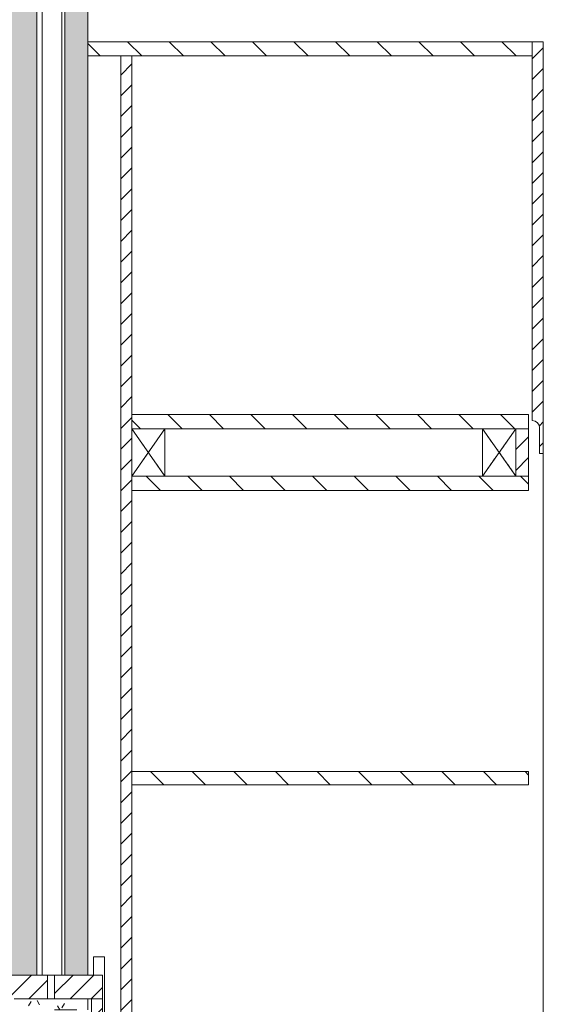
# Model space of a CAD drawing. Header units: millimetres. Extents: x -63106 to -34400, y -9418 to 31718.
# Tile 8 of 10: x -55534 to -54822, y 28936 to 30275. Entities that reach past the tile are written whole.
import ezdxf

# ---------------------------------------------------------------- set-up
doc = ezdxf.new("R2010")
doc.units = ezdxf.units.MM
doc.linetypes.add('Hidden', pattern=[7.14375, 4.7625, -2.38125])
for name, color, linetype, lineweight in [('0-3', 130, 'Continuous', 5), ('A31----', 140, 'Continuous', 5), ('A31-----3', 130, 'Continuous', 9), ('A69-----1', 135, 'Continuous', 5), ('A99----', 1, 'Continuous', 5), ('A99-----1', 1, 'Continuous', 13), ('Detail Items', 1, 'Continuous', 5), ('Detail Items-1', 135, 'Continuous', 5), ('Detail Items-2', 255, 'Continuous', 5), ('Detail Items-5', 1, 'Hidden', 5), ('Detail Items-6', 1, 'Continuous', 13)]:
    doc.layers.add(name, color=color, linetype=linetype, lineweight=lineweight)
pattern_1 = [(45, (-55298.566, 27950), (-14.14214, 14.14214), [])]
pattern_2 = [(135, (-55298.566, 27950), (-28.2843, -28.2843), [])]

# ---------------------------------------------------------------- blocks, each defined once
blk = doc.blocks.new('Rectangular Mullion - 00_maars_horizon-18954026-Pantry Standard C - Section 3')
at = {"layer": 'A31-----3'}
for p, q in [((-61826.9, 31070), (-61819.9, 31070)), ((-61819.9, 31070), (-61819.9, 28975))]:
    blk.add_line(p, q, dxfattribs=at)
blk = doc.blocks.new('HSR-D_ABT_ARCH_Interieur_rvt-2-Pantry Standard C - Section 3')
at = {"layer": 'A31-----3'}
blk.add_blockref('Rectangular Mullion - 00_maars_horizon-18954026-Pantry Standard C - Section 3', (0, 0), dxfattribs=at)
blk = doc.blocks.new('Electrical wall socket - Wall socket_Double WCD-17077541-Pantry Standard C - Section 3')
at = {"layer": 'A69-----1'}
for p, q in [((-61750.2, 28975), (-61750.2, 29000)), ((-61750.2, 29000), (-61735.2, 29000)), ((-61735.2, 29000), (-61735.2, 28850.2))]:
    blk.add_line(p, q, dxfattribs=at)
blk = doc.blocks.new('Rectangular Mullion - 00_maars_horizon_onder_profiel-18360323-Pantry Standard C - Section 3')
at = {"layer": 'A31----'}
for p, q in [((-61822.7, 31095.5), (-61822.7, 31115)), ((-61793.1, 28975), (-61793.1, 31115)), ((-61802.9, 28975), (-61812.7, 28975))]:
    blk.add_line(p, q, dxfattribs=at)
blk = doc.blocks.new('Afstandsklods - Afstandsklods-17591385-Pantry Standard C - Section 3')
at = {"layer": 'Detail Items'}
for p, q in [((-61220.9, 29654), (-61220.9, 29718.4)), ((-61175.9, 29718.4), (-61220.9, 29654)), ((-61220.9, 29718.4), (-61175.9, 29654)), ((-61175.9, 29654), (-61175.9, 29718.4)), ((-61220.9, 29654), (-61175.9, 29654))]:
    blk.add_line(p, q, dxfattribs=at)
at = {"layer": 'Detail Items-5'}
for p, q in [((-61220.9, 29718.4), (-61220.9, 29654)), ((-61175.9, 29654), (-61220.9, 29718.4)), ((-61175.9, 29718.4), (-61220.9, 29654)), ((-61175.9, 29654), (-61175.9, 29718.4)), ((-61220.9, 29654), (-61175.9, 29654))]:
    blk.add_line(p, q, dxfattribs=at)
blk = doc.blocks.new('Afstandsklods - Afstandsklods-V9-Pantry Standard C - Section 3')
at = {"layer": 'Detail Items'}
for p, q in [((-61697.9, 29718.4), (-61652.9, 29718.4)), ((-61697.9, 29654), (-61697.9, 29718.4)), ((-61652.9, 29718.4), (-61697.9, 29654)), ((-61697.9, 29718.4), (-61652.9, 29654)), ((-61652.9, 29654), (-61652.9, 29718.4)), ((-61697.9, 29654), (-61652.9, 29654))]:
    blk.add_line(p, q, dxfattribs=at)
at = {"layer": 'Detail Items-5'}
for p, q in [((-61652.9, 29718.4), (-61697.9, 29718.4)), ((-61697.9, 29718.4), (-61697.9, 29654)), ((-61652.9, 29654), (-61697.9, 29718.4)), ((-61652.9, 29718.4), (-61697.9, 29654)), ((-61652.9, 29654), (-61652.9, 29718.4)), ((-61697.9, 29654), (-61652.9, 29654))]:
    blk.add_line(p, q, dxfattribs=at)
blk = doc.blocks.new('200DK Boards_ Gypsum - D 1x15 mm Fire Resistant Gypsum Board-18312827-Pantry Standard C - Section 3')
at = {"layer": 'Detail Items'}
h = blk.add_hatch(dxfattribs=at)
h.set_pattern_fill('FP_10', color=256, style=0, pattern_type=2)
h.set_pattern_definition([(0, (-61614.977, 27950), (81.28, 20.32), [6.706, -54.254, 6.706, -54.254, -325.12]), (0, (-61614.977, 27950), (81.28, 20.32), [-121.92, 6.706, -115.214, 6.706, -54.254, -142.24]), (0, (-61614.977, 27950), (81.28, 20.32), [-304.8, 6.706, -33.934, 6.706, -94.894]), (120, (-61584.497, 27960.16), (-58.23764, 60.23054), [6.706, -54.254, 6.706, -54.254, -325.12]), (120, (-61584.497, 27960.16), (-58.23764, 60.23054), [-121.92, 6.706, -115.214, 6.706, -54.254, -142.24]), (120, (-61584.497, 27960.16), (-58.23764, 60.23054), [-304.8, 6.706, -33.934, 6.706, -94.894]), (240, (-61574.337, 28000.8), (-23.04236, -80.55054), [6.706, -54.254, 6.706, -54.254, -325.12]), (240, (-61574.337, 28000.8), (-23.04236, -80.55054), [-121.92, 6.706, -115.214, 6.706, -54.254, -142.24]), (240, (-61574.337, 28000.8), (-23.04236, -80.55054), [-304.8, 6.706, -33.934, 6.706, -94.894])])
h.paths.add_polyline_path([(-61819.9, 28928), (-61757.9, 28928), (-61757.9, 28943), (-61857.9, 28943), (-61857.9, 28928), (-61824.1, 28928)])
at = {"layer": 'Detail Items-6'}
for p, q in [((-61757.9, 28943), (-61857.9, 28943)), ((-61757.9, 28928), (-61757.9, 28943)), ((-61802.9, 28928), (-61772.9, 28928))]:
    blk.add_line(p, q, dxfattribs=at)

msp = doc.modelspace()

# ---------------------------------------------------------------- hatches: boundary and pattern name
at = {"layer": 'Detail Items-1'}
h = msp.add_hatch(dxfattribs=at)
h.set_pattern_fill('FP_9', color=256, style=0, pattern_type=2)
h.set_pattern_definition(pattern_2)
h.paths.add_polyline_path([(-54837, 30225.6), (-54837, 30245), (-55441.5, 30245), (-55441.5, 30225.6), (-55381.5, 30225.6)])
h = msp.add_hatch(dxfattribs=at)
h.set_pattern_fill('FP_8', color=256, style=0, pattern_type=2)
h.set_pattern_definition(pattern_1)
h.paths.add_polyline_path([(-54827, 29684.6), (-54822, 29684.6), (-54822, 30245), (-54837, 30245), (-54837, 29729.6), (-54834.4, 29729.3), (-54832, 29728.3), (-54829.9, 29726.7), (-54828.3, 29724.6), (-54827.3, 29722.2), (-54827, 29719.6)])
h = msp.add_hatch(dxfattribs=at)
h.set_pattern_fill('FP_8', color=256, style=0, pattern_type=2)
h.set_pattern_definition(pattern_1)
h.paths.add_polyline_path([(-55396.5, 28068), (-55381.5, 28068), (-55381.5, 28818.2), (-55396.5, 28818.2), (-55396.5, 28113)])
h.paths.add_polyline_path([(-55381.5, 28850.2), (-55381.5, 30225.6), (-55396.5, 30225.6), (-55396.5, 28850.2)])
h = msp.add_hatch(dxfattribs=at)
h.set_pattern_fill('FP_9', color=256, style=0, pattern_type=2)
h.set_pattern_definition(pattern_2)
h.paths.add_polyline_path([(-54842, 29718.4), (-54842, 29737.8), (-55381.5, 29737.8), (-55381.5, 29718.4), (-54859.5, 29718.4)])
h = msp.add_hatch(dxfattribs=at)
h.set_pattern_fill('FP_8', color=256, style=0, pattern_type=2)
h.set_pattern_definition(pattern_1)
h.paths.add_polyline_path([(-54859.5, 29654), (-54842, 29654), (-54842, 29718.4), (-54859.5, 29718.4), (-54859.5, 29666.3)])
h = msp.add_hatch(dxfattribs=at)
h.set_pattern_fill('FP_9', color=256, style=0, pattern_type=2)
h.set_pattern_definition(pattern_2)
h.paths.add_polyline_path([(-55381.5, 29634.6), (-54842, 29634.6), (-54842, 29654), (-55381.5, 29654)])
h = msp.add_hatch(dxfattribs=at)
h.set_pattern_fill('FP_9', color=256, style=0, pattern_type=2)
h.set_pattern_definition(pattern_2)
h.paths.add_polyline_path([(-54842, 29234), (-54842, 29252), (-55381.5, 29252), (-55381.5, 29234)])
h = msp.add_hatch(dxfattribs=at)
h.set_pattern_fill('FP_8', color=256, style=0, pattern_type=2)
h.set_pattern_definition(pattern_1)
h.paths.add_polyline_path([(-55601.5, 28943), (-55496.3, 28943), (-55496.3, 28975), (-56211.5, 28975), (-56211.5, 28943), (-55614.8, 28943)])
h = msp.add_hatch(dxfattribs=at)
h.set_pattern_fill('FP_8', color=256, style=0, pattern_type=2)
h.set_pattern_definition(pattern_1)
h.paths.add_polyline_path([(-55486.5, 28943), (-55421.5, 28943), (-55421.5, 28975), (-55486.5, 28975), (-55486.5, 28945.7)])
h = msp.add_hatch(dxfattribs=at)
h.set_pattern_fill('FP_8', color=256, style=0, pattern_type=2)
h.set_pattern_definition(pattern_1)
h.paths.add_polyline_path([(-55433.8, 28850.2), (-55421.5, 28850.2), (-55421.5, 28943), (-55436.5, 28943), (-55436.5, 28850.2)])
at = {"layer": 'Detail Items-2'}
for points in [[(-55543.1, 28975), (-55510.5, 28975), (-55510.5, 31185), (-55604.5, 31185), (-55604.5, 28975)], [(-55457.4, 28975), (-55441.5, 28975), (-55441.5, 31185), (-55472.5, 31185), (-55472.5, 28975)]]:
    msp.add_hatch(color=256, dxfattribs=at).paths.add_polyline_path(points)

# ---------------------------------------------------------------- linework, layer by layer
at = {"layer": 'A99----'}
for p, q in [((-55510.5, 28975), (-55510.5, 31185)), ((-55472.5, 31185), (-55472.5, 28975)), ((-55441.5, 28975), (-55441.5, 31185))]:
    msp.add_line(p, q, dxfattribs=at)
at = {"layer": 'A99-----1'}
for p, q in [((-54837, 30245), (-55441.5, 30245)), ((-54837, 29729.6), (-54837, 30245)), ((-54837, 30245), (-54822, 30245)), ((-54822, 30245), (-54822, 29684.6)), ((-55441.5, 30225.6), (-54837, 30225.6)), ((-55396.5, 30225.6), (-55396.5, 28850.2)), ((-55381.5, 29737.8), (-55381.5, 30225.6)), ((-54842, 29737.8), (-55381.5, 29737.8)), ((-55381.5, 29737.8), (-55381.5, 29718.4)), ((-54842, 29718.4), (-54842, 29737.8)), ((-55336.5, 29718.4), (-54842, 29718.4)), ((-54842, 29654), (-54842, 29718.4)), ((-54827, 29684.6), (-54827, 29719.6)), ((-54822, 29684.6), (-54827, 29684.6)), ((-54822, 29684.6), (-54822, 28849.6)), ((-55381.5, 29654), (-55381.5, 29634.6)), ((-54904.5, 29654), (-55336.5, 29654)), ((-54859.5, 29654), (-54842, 29654)), ((-54842, 29634.6), (-54842, 29654)), ((-55381.5, 29252), (-55381.5, 29634.6)), ((-55381.5, 29634.6), (-54842, 29634.6)), ((-54842, 29252), (-55381.5, 29252)), ((-55381.5, 29252), (-55381.5, 29234)), ((-54842, 29234), (-54842, 29252)), ((-55381.5, 28850.2), (-55381.5, 29234)), ((-55381.5, 29234), (-54842, 29234)), ((-55496.3, 28975), (-56211.5, 28975)), ((-55496.3, 28943), (-55496.3, 28975)), ((-55421.5, 28975), (-55486.5, 28975)), ((-55486.5, 28975), (-55486.5, 28943)), ((-55421.5, 28943), (-55421.5, 28975)), ((-55441.5, 28943), (-55436.5, 28943)), ((-55436.5, 28850.2), (-55436.5, 28943)), ((-55436.5, 28943), (-55421.5, 28943)), ((-55421.5, 28943), (-55421.5, 28850.2))]:
    msp.add_line(p, q, dxfattribs=at)
msp.add_arc((-54837, 29719.6), 10, 0, 90, dxfattribs=at)

# ---------------------------------------------------------------- block references
at = {"layer": '0-3'}
msp.add_blockref('HSR-D_ABT_ARCH_Interieur_rvt-2-Pantry Standard C - Section 3', (6316.4, 0), dxfattribs=at)
at = {"layer": 'A31----'}
msp.add_blockref('Rectangular Mullion - 00_maars_horizon_onder_profiel-18360323-Pantry Standard C - Section 3', (6316.4, 0), dxfattribs=at)
at = {"layer": 'A69-----1'}
msp.add_blockref('Electrical wall socket - Wall socket_Double WCD-17077541-Pantry Standard C - Section 3', (6316.4, 0), dxfattribs=at)
at = {"layer": 'Detail Items'}
for name in ['Afstandsklods - Afstandsklods-V9-Pantry Standard C - Section 3', 'Afstandsklods - Afstandsklods-17591385-Pantry Standard C - Section 3', '200DK Boards_ Gypsum - D 1x15 mm Fire Resistant Gypsum Board-18312827-Pantry Standard C - Section 3']:
    msp.add_blockref(name, (6316.4, 0), dxfattribs=at)

doc.saveas('drawing.dxf')
